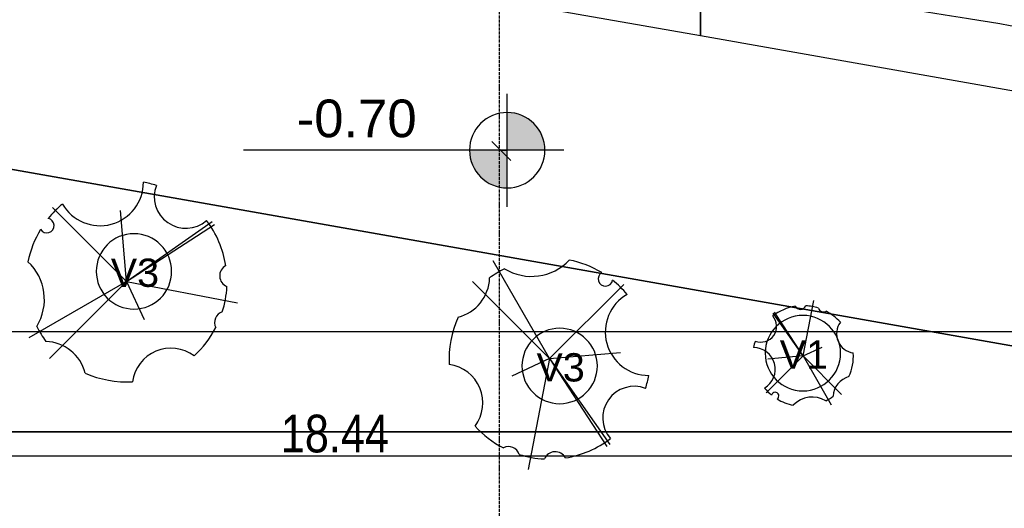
# Model space of a CAD drawing. Extents: x 109676 to 150640, y -94043 to -57043.
# Tile 16 of 39: x 129146 to 133065, y -79646 to -77701. Entities that reach past the tile are written whole.
import ezdxf

# ---------------------------------------------------------------- set-up
doc = ezdxf.new("R2010")
doc.units = 0
doc.linetypes.add('_TRAÇO_-_PONTO', pattern=[16, 12, -2, 0, -2])
doc.layers.get('0').update_dxf_attribs({"linetype": 'CONTINUOUS'})
doc.layers.get('DEFPOINTS').update_dxf_attribs({"linetype": 'CONTINUOUS'})
for name, color, linetype in [('A-ANNO-DIMS', 1, 'CONTINUOUS'), ('A-MASS', 5, 'CONTINUOUS'), ('C-TOPO', 2, 'CONTINUOUS'), ('L-PLNT-BEDS', 3, 'CONTINUOUS'), ('L-PLNT-IDEN', 3, 'CONTINUOUS'), ('S-GRID', 1, 'CONTINUOUS')]:
    doc.layers.add(name, color=color, linetype=linetype)
doc.styles.add('ARIAL', font='arial.ttf', dxfattribs={"height": 112.5})
doc.styles.add('ARIAL_1', font='arial.ttf', dxfattribs={"height": 150})
doc.styles.add('ARIAL_NARROW_2', font='ARIALN.TTF', dxfattribs={"height": 150})
doc.dimstyles.new('DIAGONAL_-_2_0MM_ARIAL', dxfattribs={"dimscale": 304.8, "dimtxt": 153.514646, "dimasz": 0.246063, "dimexe": 0.246063, "dimexo": 0.0625, "dimgap": 0.036909, "dimtad": 1, "dimlfac": 0.001, "dimrnd": 0.01, "dimzin": 0, "dimtxsty": 'ARIAL_NARROW_2', "dimblk1": 'OBLIQUE', "dimblk2": 'OBLIQUE', "dimsah": 1, "dimcen": 0.09, "dimdle": 0.246063, "dimazin": 3, "dimtfac": 1, "dimtdec": 4, "dimtix": 1, "dimtmove": 0, "dimatfit": 3, "dimtvp": 1, "dimtolj": 1, "dimtzin": 0})
doc.dimstyles.new('DIAGONAL_-_2_5MM_ARIAL_3', dxfattribs={"dimscale": 304.8, "dimtxt": 153.514646, "dimasz": 0.246063, "dimexe": 0.590551, "dimexo": 0.369094, "dimgap": 0.246063, "dimtad": 1, "dimlfac": 0.001, "dimrnd": 0.01, "dimzin": 0, "dimtxsty": 'ARIAL_NARROW_2', "dimblk1": 'OBLIQUE', "dimblk2": 'OBLIQUE', "dimsah": 1, "dimcen": 0.09, "dimdle": 0.590551, "dimazin": 3, "dimtfac": 1, "dimtdec": 4, "dimtix": 1, "dimtmove": 0, "dimatfit": 3, "dimtvp": 1, "dimtolj": 1, "dimtzin": 0})

# ---------------------------------------------------------------- blocks, each defined once
blk = doc.blocks.new('RPC_VEGETAÇÃO_-_TROPICAL_-')
at = {"layer": 'L-PLNT-BEDS'}
for q in [(-224.2, 381.3), (-306.3, 299.2), (294.8, 287.4), (282.4, 17.5), (-150.9, -77.6), (-85.7, -448.9), (227.2, -356.9), (239.1, -348.5)]:
    blk.add_line((0.1, -7.2), q, dxfattribs=at)
for centre, radius, start, end in [((-71.8, 525.6), 205.7, 238.4657, 316.9123), ((0.1, -7.2), 400, 58.808, 78.7084), ((-406.9, 320.2), 168.4, 284.5761, 357.8078), ((0.1, -7.2), 400, 116.6696, 126.6487), ((222.4, 310.2), 29, 121.2967, 348.7033), ((0.1, -7.2), 400, 39.648, 51.192), ((394.4, 98.4), 172.7, 119.9838, 270.0162), ((0.1, -7.2), 400, 155.7352, 183.4024), ((-420, -183.8), 154.3, 323.3668, 82.226), ((0.1, -7.2), 400, 342.7424, 350.352), ((337, -243.1), 125.6, 68.9276, 221.0724), ((0.1, -7.2), 400, 222.1904, 242.6209), ((0.1, -7.2), 400, 279.0058, 307.2576), ((-163.4, -401.5), 44.1, 17.3648, 117.5876), ((0.1, -7.2), 400, 252.3315, 266.9942), ((22, -424.1), 46.2, 28.1518, 157.8482)]:
    blk.add_arc(centre, radius, start, end, dxfattribs=at)
blk = doc.blocks.new('RPC_VEGETAÇÃO_-_TROPICAL_0')
at = {"layer": 'L-PLNT-BEDS'}
for q in [(-112.1, 190.7), (-153.1, 149.6), (147.4, 143.7), (141.2, 8.7), (-75.5, -38.8), (-42.9, -224.5), (113.6, -178.4), (119.6, -174.3)]:
    blk.add_line((0.1, -3.6), q, dxfattribs=at)
for centre, radius, start, end in [((-203.5, 160.1), 84.2, 284.5761, 357.8078), ((0.1, -3.6), 200, 116.6696, 126.6487), ((-35.9, 262.8), 102.9, 238.4657, 316.9123), ((0.1, -3.6), 200, 58.808, 78.7084), ((111.2, 155.1), 14.5, 121.2967, 348.7033), ((197.2, 49.2), 86.3, 119.9838, 270.0162), ((0.1, -3.6), 200, 39.648, 51.192), ((0.1, -3.6), 200, 155.7352, 183.4024), ((-210, -91.9), 77.1, 323.3668, 82.226), ((0.1, -3.6), 200, 342.7424, 350.352), ((168.5, -121.5), 62.8, 68.9276, 221.0724), ((0.1, -3.6), 200, 222.1904, 242.6209), ((-81.7, -200.8), 22.1, 17.3648, 117.5876), ((0.1, -3.6), 200, 252.3315, 266.9942), ((11, -212), 23.1, 28.1518, 157.8482), ((0.1, -3.6), 200, 279.0058, 307.2576)]:
    blk.add_arc(centre, radius, start, end, dxfattribs=at)
blk = doc.blocks.new('TAG_-_VEGETAÇÃO_-_MARCA_DE')
at = {"layer": 'L-PLNT-IDEN'}
for start, end in [(360, 180), (180, 360)]:
    blk.add_arc((0, 0), 2, start, end, dxfattribs=at)
blk = doc.blocks.new('SPOT_ELEVATIONS_-_SPOT_ELE')
at = {"layer": 'A-ANNO-DIMS'}
h = blk.add_hatch(color=256, dxfattribs=at)
edge = h.paths.add_edge_path(flags=0)
edge.add_line((0, 0), (-2, 0))
edge.add_arc((0, 0), 2, 90, 180, ccw=False)
edge.add_line((0, 2), (0, 0))
h = blk.add_hatch(color=256, dxfattribs=at)
edge = h.paths.add_edge_path(flags=0)
edge.add_line((0, 0), (2, 0))
edge.add_arc((0, 0), 2, 270, 360, ccw=False)
edge.add_line((0, -2), (0, 0))
for p, q in [((0, -3), (0, 3)), ((-3, 0), (14, 0))]:
    blk.add_line(p, q, dxfattribs=at)
blk.add_circle((0, 0), 2, dxfattribs=at)
blk = doc.blocks.new('_OBLIQUE')
at = {"color": 0, "linetype": 'BYBLOCK'}
blk.add_line((-0.5, -0.5), (0.5, 0.5), dxfattribs=at)
blk = doc.blocks.new('*D105')
at = {"layer": 'A-ANNO-DIMS', "color": 0}
for p, q in [((140237.8, -75543), (141079.3, -75543)), ((140320.9, -78917.8), (140777, -78998.2))]:
    blk.add_line(p, q, dxfattribs=at)
blk.add_arc((121181.5, -75543), 19717.7, 350, 360, dxfattribs=at)
at = {"layer": 'DEFPOINTS', "color": 0}
for p in [(121181.5, -75543), (140125.3, -75543), (140765.9, -77832.1), (140210.1, -78898.3)]:
    blk.add_point(p, dxfattribs=at)
at = {"layer": 'A-ANNO-DIMS', "color": 0, "xscale": 75, "yscale": 75, "zscale": 75}
for p, rotation in [((140899.3, -75543), 89.99999999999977), ((140599.7, -78967), 259.9999999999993)]:
    blk.add_blockref('_OBLIQUE', p, dxfattribs=dict(at, rotation=rotation))
at = {"layer": 'A-ANNO-DIMS', "color": 0, "insert": (140673.2, -77248.3), "char_height": 150, "width": 327.498, "attachment_point": 5, "rotation": 85, "style": 'ARIAL_NARROW_2'}
blk.add_mtext('\\A1;10°', dxfattribs=at)
blk = doc.blocks.new('*D111')
at = {"layer": 'A-ANNO-DIMS', "color": 0}
for p, q in [((121181.5, -79231.1), (121181.5, -79512.1)), ((139619.9, -79231.1), (139619.9, -79512.1)), ((121106.5, -79437.1), (139694.9, -79437.1))]:
    blk.add_line(p, q, dxfattribs=at)
at = {"layer": 'DEFPOINTS', "color": 0}
for p in [(121181.5, -79212.1), (139619.9, -79212.1), (139619.9, -79437.1)]:
    blk.add_point(p, dxfattribs=at)
at = {"layer": 'A-ANNO-DIMS', "color": 0, "xscale": 75, "yscale": 75, "zscale": 75, "rotation": 180}
blk.add_blockref('_OBLIQUE', (121181.5, -79437.1), dxfattribs=at)
at = {"layer": 'A-ANNO-DIMS', "color": 0, "xscale": 75, "yscale": 75, "zscale": 75}
blk.add_blockref('_OBLIQUE', (139619.9, -79437.1), dxfattribs=at)
at = {"layer": 'A-ANNO-DIMS', "color": 0, "insert": (130400.7, -79349.2), "char_height": 150, "width": 513.936, "attachment_point": 5, "style": 'ARIAL_NARROW_2'}
blk.add_mtext('\\A1;18.44', dxfattribs=at)
blk = doc.blocks.new('*D117')
at = {"layer": 'A-ANNO-DIMS', "color": 0}
for p, q in [((134855.6, -78557.7), (134855.6, -79018.3)), ((121655.6, -78737.3), (121655.6, -79018.3)), ((134930.6, -78943.3), (121580.6, -78943.3))]:
    blk.add_line(p, q, dxfattribs=at)
at = {"layer": 'DEFPOINTS', "color": 0}
for p in [(134855.6, -78538.6), (121655.6, -78718.3), (121655.6, -78943.3)]:
    blk.add_point(p, dxfattribs=at)
at = {"layer": 'A-ANNO-DIMS', "color": 0, "xscale": 75, "yscale": 75, "zscale": 75, "rotation": 180}
blk.add_blockref('_OBLIQUE', (121655.6, -78943.3), dxfattribs=at)
at = {"layer": 'A-ANNO-DIMS', "color": 0, "xscale": 75, "yscale": 75, "zscale": 75}
blk.add_blockref('_OBLIQUE', (134855.6, -78943.3), dxfattribs=at)
at = {"layer": 'A-ANNO-DIMS', "color": 0, "insert": (128255.6, -78855.5), "char_height": 150, "width": 513.936, "attachment_point": 5, "style": 'ARIAL_NARROW_2'}
blk.add_mtext('\\A1;13.20', dxfattribs=at)

msp = doc.modelspace()

# ---------------------------------------------------------------- linework, layer by layer
at = {"layer": 'A-ANNO-DIMS'}
for p, q in [((131063.305, -78223.957, -671.613), (131025.805, -78186.457, -671.613)), ((131063.305, -78220.763, -671.613), (131086.746, -78220.763, -671.613)), ((131063.305, -78223.957, -671.613), (131063.305, -78220.763, -671.613)), ((131063.305, -78223.957, -671.613), (131100.805, -78261.457, -671.613))]:
    msp.add_line(p, q, dxfattribs=at)
at = {"layer": 'A-MASS'}
for p, q in [((131255.584, -77658.949, -671.613), (131855.584, -77764.746, -671.613)), ((131855.584, -77764.746, -671.613), (134215.584, -78180.877, -671.613))]:
    msp.add_line(p, q, dxfattribs=at)
for points in [[(131855.584, -77764.746, -671.613), (131855.584, -77684.869, -671.613), (131855.584, -77604.993, -671.613), (131855.584, -77525.117, -671.613)], [(131855.584, -77525.117, -671.613), (131855.584, -77604.993, -671.613), (131855.584, -77684.869, -671.613), (131855.584, -77764.746, -671.613)]]:
    msp.add_open_spline(points, degree=3, dxfattribs=at)
msp.add_open_spline([(131855.584, -77525.117, -671.613), (132211.169, -77582.294, -671.613), (133011.205, -77711.132, -671.613), (133811.175, -77840.374, -671.613), (134255.584, -77912.292, -671.613)], degree=3, knots=[0, 0, 0, 0, 0.44444444, 1, 1, 1, 1], dxfattribs=at)
at = {"layer": 'C-TOPO'}
for p, q in [((127096.845, -77941.075, -671.613), (133225.169, -79021.67, -671.613)), ((133225.169, -79021.67, -671.613), (127096.845, -77941.075, -671.613)), ((135040.379, -79341.734, -671.613), (121625.71, -79341.734, -671.613)), ((121625.71, -79341.734, -671.613), (135040.379, -79341.734, -671.613))]:
    msp.add_line(p, q, dxfattribs=at)
at = {"layer": 'S-GRID', "linetype": '_TRAÇO_-_PONTO'}
msp.add_line((131055.584, -80610.15, -671.613), (131055.584, -70898.098, -671.613), dxfattribs=at)

# ---------------------------------------------------------------- block references
at = {"layer": 'A-ANNO-DIMS', "extrusion": (0, 0, -1), "xscale": 74.99999999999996, "yscale": 74.99999999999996, "zscale": 74.99999999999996}
msp.add_blockref('SPOT_ELEVATIONS_-_SPOT_ELE', (-131086.746, -78220.763, 671.613), dxfattribs=at)
at = {"layer": 'L-PLNT-BEDS'}
for name, p, rotation in [('RPC_VEGETAÇÃO_-_TROPICAL_-', (129564.351, -78742.814, -671.613), 89.9999999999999), ('RPC_VEGETAÇÃO_-_TROPICAL_0', (132264.571, -79042.981, -671.613), 180)]:
    msp.add_blockref(name, p, dxfattribs=dict(at, rotation=rotation))
msp.add_blockref('RPC_VEGETAÇÃO_-_TROPICAL_-', (131255.398, -79042.649, -671.613), dxfattribs=at)
at = {"layer": 'L-PLNT-IDEN', "xscale": 74.99999999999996, "yscale": 74.99999999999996, "zscale": 74.99999999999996}
for p in [(129601.022, -78702.757, -671.613), (132263.412, -79028.264, -671.613), (131295.454, -79079.32, -671.613)]:
    msp.add_blockref('TAG_-_VEGETAÇÃO_-_MARCA_DE', p, dxfattribs=at)

# ---------------------------------------------------------------- texts
at = {"layer": 'A-ANNO-DIMS', "insert": (130248.78, -78018.966, -671.613), "char_height": 150, "width": 571.11742, "attachment_point": 1, "style": 'ARIAL_1'}
msp.add_mtext('-0.70', dxfattribs=at)
at = {"layer": 'L-PLNT-IDEN', "char_height": 112.5, "width": 234.49359, "attachment_point": 1, "style": 'ARIAL'}
for s, insert in [('V3', (129508.811, -78651.88, -671.613)), ('V1', (132171.202, -78977.387, -671.613)), ('V3', (131203.244, -79028.442, -671.613))]:
    msp.add_mtext(s, dxfattribs=dict(at, insert=insert))

# ---------------------------------------------------------------- dimensions: what is measured, and where the dimension line sits
at = {"layer": 'A-ANNO-DIMS'}
dim = msp.add_angular_dim_3p(base=(140765.944, -77832.113, -671.613), center=(121181.547, -75543.026, -671.613), p1=(140210.123, -78898.277, -671.613), p2=(140125.295, -75543.026, -671.613), dimstyle='DIAGONAL_-_2_5MM_ARIAL_3', override={"dimdec": 0, "dimpost": '<>', "dimfxl": 3356.323517}, dxfattribs=at)
dim.commit()
dim.dimension.update_dxf_attribs({"geometry": '*D105', "text_midpoint": (140673.227, -77248.327, -671.613)})
for base, p1, p2, override, picture, middle in [((121655.584, -78943.296, -671.613), (134855.584, -78538.631, -671.613), (121655.584, -78718.296, -671.613), {"dimpost": '<>', "dimfxl": 13201.222656}, '*D117', (128255.584, -78855.46, -671.613)), ((139619.938, -79437.056, -671.613), (121181.547, -79212.056, -671.613), (139619.938, -79212.056, -671.613), {"dimpost": '<>', "dimfxl": 18438.390692}, '*D111', (130400.742, -79349.22, -671.613))]:
    dim = msp.add_linear_dim(base=base, p1=p1, p2=p2, dimstyle='DIAGONAL_-_2_0MM_ARIAL', override=override, dxfattribs=at)
    dim.commit()
    dim.dimension.update_dxf_attribs({"geometry": picture, "text_midpoint": middle})

doc.saveas('drawing.dxf')
